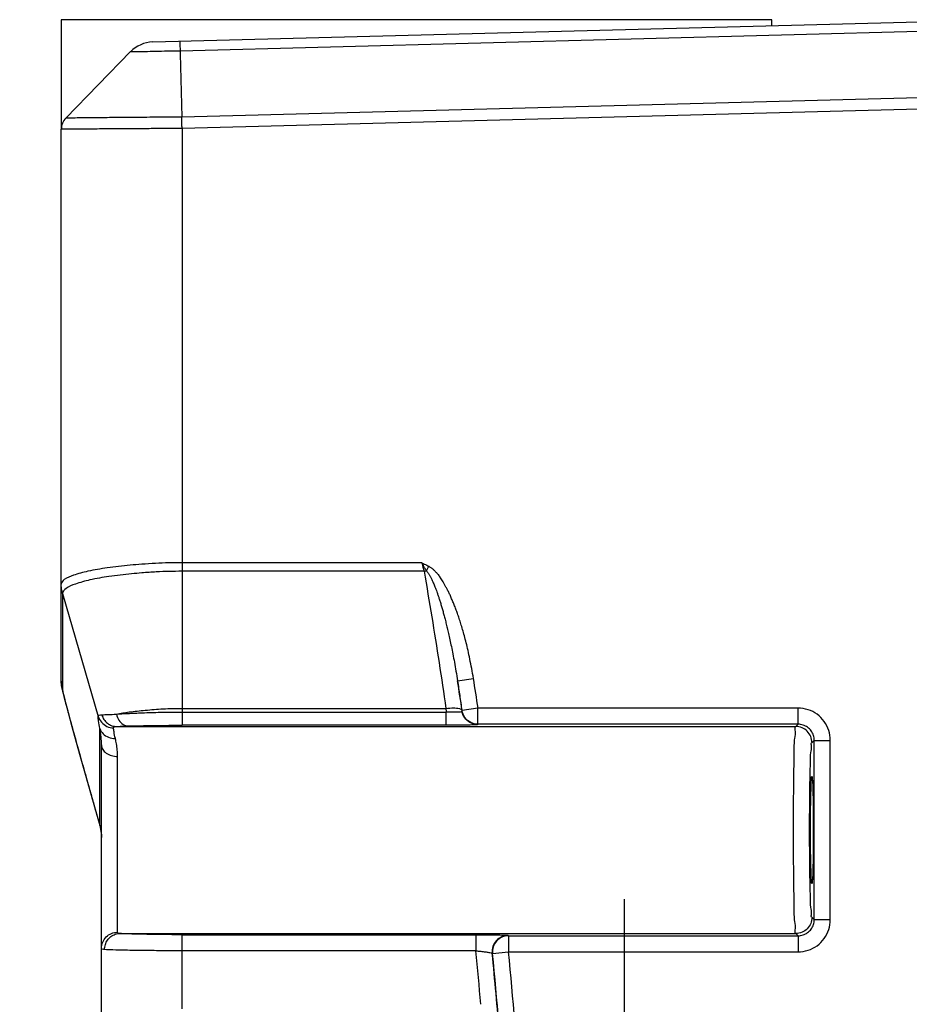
# Model space of a CAD drawing. Header units: inches. Extents: x 0 to 34, y 0 to 22.
# Tile 45 of 50: x 27 to 28.1, y 12.2 to 13.4. Entities that reach past the tile are written whole.
import ezdxf

# ---------------------------------------------------------------- set-up
doc = ezdxf.new("R2010")
doc.units = ezdxf.units.IN
doc.header["$LTSCALE"] = 1.87
doc.header["$MEASUREMENT"] = 0
doc.linetypes.add('CENTER', pattern=[0.6, 0.375, -0.075, 0.075, -0.075])
doc.layers.get('0').update_dxf_attribs({"linetype": 'CONTINUOUS'})
for name, color, linetype in [('03___PRT_ALL_CURVES', 7, 'CONTINUOUS'), ('DEFAULT_1', 7, 'CENTER'), ('DIMENSIONS', 7, 'CONTINUOUS')]:
    doc.layers.add(name, color=color, linetype=linetype)
doc.styles.get("Standard").update_dxf_attribs({"font": 'txt', "width": 0.8})
doc.dimstyles.new('DIMSTYLE_1', dxfattribs={"dimtxt": 0.125, "dimasz": 0.1875, "dimexe": 0.18, "dimexo": 0.0625, "dimgap": 0.09, "dimtad": 0, "dimtih": 1, "dimtoh": 1, "dimdec": 3, "dimzin": 4, "dimdsep": 46, "dimtxsty": 'STANDARD', "dimblk": '_FILLED', "dimblk1": '_FILLED', "dimblk2": '_FILLED', "dimcen": 0.09, "dimadec": 0, "dimazin": 0, "dimtp": 0.01, "dimtm": 0.01, "dimtfac": 1, "dimtdec": 3, "dimtofl": 0, "dimtmove": 0, "dimatfit": 3, "dimldrblk": '_FILLED', "dimfxl": 1, "dimtolj": 1, "dimtzin": 4, "dimarcsym": 0})

# ---------------------------------------------------------------- blocks, each defined once
blk = doc.blocks.new('_FILLED')
at = {"color": 0, "linetype": 'BYBLOCK'}
blk.add_solid([(0, 0), (-1, 0.1667), (-1, -0.1667)], dxfattribs=at)
blk = doc.blocks.new('*D11')
at = {"layer": 'DIMENSIONS', "color": 2, "linetype": 'CONTINUOUS'}
for p, q in [((26.2777, 12.0789), (26.2777, 12.4389)), ((27.4248, 12.0789), (26.1527, 12.0789)), ((27.0252, 11.6789), (26.1527, 11.6789)), ((26.2777, 11.6789), (26.2777, 11.3189))]:
    blk.add_line(p, q, dxfattribs=at)
at = {"layer": 'DIMENSIONS', "color": 2, "linetype": 'CONTINUOUS', "xscale": 0.1875, "yscale": 0.1875, "zscale": 0.1875}
for p, rotation in [((26.2777, 12.0789), 270), ((26.2777, 11.6789), 90)]:
    blk.add_blockref('_FILLED', p, dxfattribs=dict(at, rotation=rotation))
at = {"layer": 'DIMENSIONS', "color": 2, "linetype": 'CONTINUOUS', "width": 0.8}
for s, p in [('[', (26.1902, 11.8164)), (']', (26.7902, 11.8164)), ('.400', (25.6652, 11.8164)), ('10.16', (26.2902, 11.8164))]:
    blk.add_text(s, height=0.125, dxfattribs=at).set_placement(p)

msp = doc.modelspace()

# ---------------------------------------------------------------- linework, layer by layer
at = {"color": 7, "linetype": 'CONTINUOUS'}
for p, q in [((27.1413, 13.3837), (28.1973, 13.4114)), ((27.1754, 13.3729), (28.1973, 13.3997)), ((27.1751, 13.3846), (27.1775, 13.2905)), ((27.1137, 13.3717), (27.0334, 13.2892)), ((28.1973, 13.3172), (27.1775, 13.2905)), ((28.1973, 13.3031), (27.1777, 13.2764)), ((27.0277, 12.5899), (27.0277, 13.2752)), ((27.1777, 13.2764), (27.1777, 12.5349)), ((27.4756, 12.7368), (27.1777, 12.7368)), ((27.4814, 12.7267), (27.4844, 12.7324)), ((27.4784, 12.7262), (27.1777, 12.7262)), ((27.0293, 12.6986), (27.0293, 12.5787)), ((27.0293, 12.6986), (27.0735, 12.546)), ((27.52, 12.59), (27.5397, 12.5931)), ((27.0361, 12.551), (27.0409, 12.5334)), ((27.1777, 12.5559), (27.5056, 12.5559)), ((27.1777, 12.5514), (27.506, 12.5514)), ((27.506, 12.5349), (27.506, 12.5514)), ((27.5257, 12.5532), (27.5254, 12.5529)), ((27.5454, 12.5562), (27.5257, 12.5532)), ((27.5454, 12.5362), (27.5454, 12.5562)), ((27.9431, 12.5562), (27.5454, 12.5562)), ((27.9431, 12.5362), (27.9431, 12.5562)), ((27.5454, 12.5362), (27.5452, 12.5359)), ((27.9431, 12.5362), (27.5454, 12.5362)), ((27.9403, 12.5334), (27.9431, 12.5362)), ((27.0409, 12.5334), (27.0505, 12.4991)), ((27.0757, 12.4103), (27.0757, 12.5309)), ((27.0964, 12.5334), (27.9403, 12.5334)), ((27.506, 12.5349), (27.1777, 12.5349)), ((27.9603, 12.5134), (27.9631, 12.5162)), ((27.9631, 12.2935), (27.9631, 12.5162)), ((27.9631, 12.5162), (27.9831, 12.5162)), ((27.9831, 12.2935), (27.9831, 12.5162)), ((27.0777, 11.9996), (27.0777, 12.5105)), ((27.0505, 12.4991), (27.0756, 12.4106)), ((27.0977, 12.2778), (27.0977, 12.4962)), ((27.0676, 12.4386), (27.0675, 12.4389)), ((27.0757, 12.4103), (27.0756, 12.4106)), ((27.9631, 12.2935), (27.9603, 12.2964)), ((27.9631, 12.2935), (27.9831, 12.2935)), ((27.1006, 12.2764), (27.9403, 12.2764)), ((27.1777, 12.1827), (27.1777, 12.2748)), ((27.1777, 12.2748), (27.5427, 12.2748)), ((27.5427, 12.2748), (27.5427, 12.2548)), ((27.5829, 12.2738), (27.5833, 12.2735)), ((27.5833, 12.2735), (27.5833, 12.2535)), ((27.5833, 12.2735), (27.9432, 12.2735)), ((27.9432, 12.2735), (27.9403, 12.2764)), ((27.9431, 12.2735), (27.9431, 12.2535)), ((27.5427, 12.2548), (27.1777, 12.2548)), ((27.563, 12.2519), (27.5634, 12.2516)), ((27.5634, 12.2516), (27.5833, 12.2535)), ((27.5833, 12.2535), (27.9431, 12.2535))]:
    msp.add_line(p, q, dxfattribs=at)
for points in [[(27.0277, 12.5899), (27.0277, 12.5883), (27.0282, 12.5837), (27.0287, 12.5804), (27.0293, 12.5775), (27.0301, 12.5743)], [(27.0301, 12.5743), (27.031, 12.5705), (27.0321, 12.5662)], [(27.0321, 12.5662), (27.0334, 12.5615), (27.0361, 12.551)], [(27.0756, 12.4106), (27.0762, 12.408), (27.0776, 12.3983), (27.0777, 12.3957)]]:
    msp.add_lwpolyline(points, dxfattribs=at)
for centre, radius, start, end in [((27.1424, 13.3437), 0.04, 91.4966, 135.7455), ((27.0477, 13.2752), 0.02, 135.7351, 180), ((21.7538, 11.6789), 5.8378, 8.61379, 8.97944), ((21.7538, 11.6789), 5.8578, 8.61379, 8.97944), ((21.7538, 11.6789), 5.8175, 5.02429, 5.68202), ((21.7538, 11.6789), 5.8375, 4.63914, 5.63308), ((21.7538, 11.6789), 5.8378, 2.19485, 5.62996), ((21.7538, 11.6789), 5.8578, 2.19485, 5.62996)]:
    msp.add_arc(centre, radius, start, end, dxfattribs=at)
for points, knots in [([(27.1137, 13.3717), (27.1144, 13.3717), (27.1172, 13.3717), (27.1232, 13.3718), (27.1328, 13.372), (27.1453, 13.3723), (27.1598, 13.3726), (27.1701, 13.3728), (27.1754, 13.3729)], [0, 0, 0, 0, 0.033648, 0.133514, 0.292705, 0.500338, 0.742612, 1, 1, 1, 1]), ([(27.1455, 13.2902), (27.1353, 13.2901), (27.116, 13.2899), (27.0892, 13.2897), (27.0667, 13.2895), (27.0498, 13.2893), (27.0393, 13.2892), (27.0346, 13.2892), (27.0334, 13.2892)], [0, 0, 0, 0, 0.271699, 0.515662, 0.719313, 0.872622, 0.967718, 1, 1, 1, 1]), ([(27.1777, 13.2764), (27.1777, 13.2781), (27.1776, 13.2814), (27.1776, 13.2861), (27.1776, 13.2891), (27.1775, 13.2905)], [0, 0, 0, 0, 0.366881, 0.707558, 1, 1, 1, 1]), ([(27.1345, 13.276), (27.1272, 13.276), (27.1104, 13.2758), (27.0857, 13.2757), (27.0624, 13.2755), (27.0448, 13.2753), (27.0339, 13.2752), (27.0289, 13.2752), (27.0277, 13.2752)], [0, 0, 0, 0, 0.204778, 0.471254, 0.693686, 0.861071, 0.964888, 1, 1, 1, 1]), ([(27.1777, 13.2764), (27.1666, 13.2763), (27.1522, 13.2762), (27.1378, 13.276), (27.1345, 13.276)], [0, 0, 0, 0, 0.772042, 1, 1, 1, 1]), ([(27.1277, 12.7349), (27.1229, 12.7346), (27.1085, 12.7333), (27.0862, 12.7307), (27.0626, 12.7271), (27.0446, 12.722), (27.0329, 12.7179), (27.0277, 12.7124), (27.0277, 12.7102)], [0, 0, 0, 0, 0.137617, 0.409986, 0.638884, 0.816804, 0.93491, 1, 1, 1, 1]), ([(27.1777, 12.7368), (27.1667, 12.7368), (27.15, 12.7365), (27.1334, 12.7354), (27.1277, 12.7349)], [0, 0, 0, 0, 0.659626, 1, 1, 1, 1]), ([(27.4756, 12.7368), (27.4761, 12.735), (27.477, 12.7315), (27.478, 12.728), (27.4784, 12.7262)], [0, 0, 0, 0, 0.504819, 1, 1, 1, 1]), ([(27.4814, 12.7267), (27.4808, 12.7277), (27.4796, 12.7298), (27.4776, 12.7332), (27.4763, 12.7356), (27.4756, 12.7368)], [0, 0, 0, 0, 0.304234, 0.637767, 1, 1, 1, 1]), ([(27.4756, 12.7368), (27.4766, 12.7363), (27.4787, 12.7353), (27.4816, 12.7338), (27.4835, 12.7329), (27.4844, 12.7324)], [0, 0, 0, 0, 0.355519, 0.68932, 1, 1, 1, 1]), ([(27.4844, 12.7324), (27.4849, 12.7321), (27.4859, 12.7315), (27.4874, 12.7305), (27.4888, 12.7294), (27.4903, 12.7281), (27.4917, 12.7268), (27.4931, 12.7253), (27.4945, 12.7237), (27.4959, 12.722), (27.4973, 12.7201), (27.4983, 12.7187), (27.4988, 12.718)], [0, 0, 0, 0, 0.083117, 0.17043, 0.260804, 0.352977, 0.447038, 0.544483, 0.646937, 0.75597, 0.873139, 1, 1, 1, 1]), ([(27.1277, 12.7242), (27.1235, 12.7238), (27.1098, 12.7226), (27.0883, 12.7201), (27.0649, 12.7163), (27.047, 12.7111), (27.0373, 12.7076), (27.0336, 12.7049)], [0, 0, 0, 0, 0.131419, 0.425659, 0.67233, 0.867933, 1, 1, 1, 1]), ([(27.1777, 12.7262), (27.167, 12.7262), (27.1503, 12.7258), (27.1337, 12.7247), (27.1277, 12.7242)], [0, 0, 0, 0, 0.63943, 1, 1, 1, 1]), ([(27.4784, 12.7262), (27.4789, 12.7263), (27.4799, 12.7265), (27.4809, 12.7266), (27.4814, 12.7267)], [0, 0, 0, 0, 0.50214, 1, 1, 1, 1]), ([(27.4784, 12.7262), (27.4817, 12.7073), (27.4881, 12.6696), (27.4972, 12.6128), (27.5028, 12.5748), (27.5056, 12.5559)], [0, 0, 0, 0, 0.333349, 0.666675, 1, 1, 1, 1]), ([(27.4814, 12.7267), (27.4817, 12.7264), (27.4823, 12.7257), (27.4831, 12.7246), (27.4839, 12.7234), (27.4848, 12.7221), (27.4856, 12.7207), (27.4864, 12.7192), (27.4873, 12.7176), (27.4881, 12.7159), (27.489, 12.7139), (27.4896, 12.7126), (27.4899, 12.7118)], [0, 0, 0, 0, 0.07232, 0.151914, 0.23737, 0.327116, 0.420883, 0.519914, 0.625733, 0.739918, 0.864108, 1, 1, 1, 1]), ([(27.0294, 12.699), (27.029, 12.7002), (27.0284, 12.7027), (27.0278, 12.7064), (27.0277, 12.7089), (27.0277, 12.7102)], [0, 0, 0, 0, 0.333613, 0.666891, 1, 1, 1, 1]), ([(27.0293, 12.6986), (27.029, 12.6998), (27.0284, 12.7023), (27.0278, 12.706), (27.0277, 12.7085), (27.0277, 12.7098)], [0, 0, 0, 0, 0.333484, 0.666788, 1, 1, 1, 1]), ([(27.4899, 12.7118), (27.4903, 12.711), (27.491, 12.7094), (27.492, 12.7067), (27.4932, 12.7037), (27.4944, 12.7005), (27.4956, 12.6968), (27.497, 12.6928), (27.4984, 12.6884), (27.4998, 12.6837), (27.5013, 12.6787), (27.5027, 12.6734), (27.5042, 12.6679), (27.5057, 12.662), (27.5073, 12.6556), (27.5089, 12.6486), (27.5106, 12.641), (27.5124, 12.6325), (27.5142, 12.6232), (27.5162, 12.613), (27.5181, 12.6018), (27.5193, 12.594), (27.52, 12.59)], [0, 0, 0, 0, 0.020557, 0.0433, 0.068456, 0.09623, 0.126783, 0.160258, 0.197022, 0.236863, 0.278393, 0.321437, 0.366709, 0.415006, 0.467122, 0.523852, 0.58599, 0.654322, 0.729633, 0.812595, 0.902842, 1, 1, 1, 1]), ([(27.5397, 12.5931), (27.5391, 12.5973), (27.5377, 12.6054), (27.5354, 12.6169), (27.5331, 12.6275), (27.5309, 12.6371), (27.5286, 12.6458), (27.5264, 12.6537), (27.5242, 12.6609), (27.5221, 12.6674), (27.52, 12.6735), (27.518, 12.6791), (27.5159, 12.6845), (27.5138, 12.6896), (27.5117, 12.6944), (27.5097, 12.6989), (27.5077, 12.7029), (27.5057, 12.7066), (27.5039, 12.7099), (27.5021, 12.7129), (27.5005, 12.7155), (27.4994, 12.7172), (27.4988, 12.718)], [0, 0, 0, 0, 0.095943, 0.185098, 0.267109, 0.341624, 0.40931, 0.470941, 0.527293, 0.57915, 0.627301, 0.672536, 0.715654, 0.757378, 0.797547, 0.834763, 0.868809, 0.900044, 0.928609, 0.954653, 0.978376, 1, 1, 1, 1]), ([(27.0294, 12.699), (27.0294, 12.699), (27.0293, 12.6988), (27.0293, 12.6987), (27.0293, 12.6986)], [0, 0, 0, 0, 0.532339, 1, 1, 1, 1]), ([(27.0293, 12.5787), (27.029, 12.5799), (27.0284, 12.5824), (27.0278, 12.5861), (27.0277, 12.5887), (27.0277, 12.5899)], [0, 0, 0, 0, 0.333387, 0.66671, 1, 1, 1, 1]), ([(27.52, 12.59), (27.5209, 12.584), (27.5227, 12.5718), (27.5245, 12.5597), (27.5253, 12.5536)], [0, 0, 0, 0, 0.499997, 1, 1, 1, 1]), ([(27.0293, 12.5787), (27.0293, 12.5785), (27.0294, 12.5779), (27.0296, 12.5768), (27.0299, 12.5752), (27.0305, 12.573), (27.0312, 12.5701), (27.0321, 12.5665), (27.0332, 12.5622), (27.0346, 12.557), (27.0361, 12.5511), (27.0379, 12.5444), (27.04, 12.5369), (27.0423, 12.5284), (27.045, 12.5189), (27.0479, 12.5082), (27.0512, 12.4966), (27.0548, 12.4838), (27.0587, 12.4699), (27.063, 12.4547), (27.066, 12.4441), (27.0676, 12.4386)], [0, 0, 0, 0, 0.004186, 0.011629, 0.022873, 0.038401, 0.058669, 0.084104, 0.11507, 0.151654, 0.193688, 0.241268, 0.294988, 0.355496, 0.423369, 0.499113, 0.582914, 0.67399, 0.772878, 0.881066, 1, 1, 1, 1]), ([(27.0782, 12.5479), (27.0807, 12.5481), (27.0867, 12.5484), (27.0927, 12.5486), (27.0962, 12.5487)], [0, 0, 0, 0, 0.414007, 1, 1, 1, 1]), ([(27.0962, 12.5487), (27.1014, 12.5499), (27.1133, 12.5518), (27.1327, 12.5538), (27.1546, 12.5556), (27.1699, 12.5559), (27.1777, 12.5559)], [0, 0, 0, 0, 0.195817, 0.441079, 0.713646, 1, 1, 1, 1]), ([(27.0962, 12.5487), (27.1008, 12.5491), (27.1115, 12.5498), (27.1297, 12.5505), (27.1522, 12.5513), (27.1687, 12.5514), (27.1777, 12.5514)], [0, 0, 0, 0, 0.169894, 0.393143, 0.669815, 1, 1, 1, 1]), ([(27.0962, 12.5487), (27.0968, 12.546), (27.0988, 12.5411), (27.1041, 12.5356), (27.1089, 12.5341), (27.1111, 12.5341)], [0, 0, 0, 0, 0.365384, 0.6977, 1, 1, 1, 1]), ([(27.5056, 12.5559), (27.5087, 12.5563), (27.5145, 12.5567), (27.5208, 12.5563), (27.525, 12.5548), (27.5253, 12.5536)], [0, 0, 0, 0, 0.46631, 0.819193, 1, 1, 1, 1]), ([(27.5056, 12.5559), (27.5056, 12.5551), (27.5058, 12.5536), (27.5059, 12.5522), (27.506, 12.5514)], [0, 0, 0, 0, 0.497727, 1, 1, 1, 1]), ([(27.5254, 12.5529), (27.5255, 12.5525), (27.5243, 12.5513), (27.5214, 12.5513), (27.5172, 12.551), (27.5118, 12.5511), (27.508, 12.5513), (27.506, 12.5514)], [0, 0, 0, 0, 0.068689, 0.205494, 0.423647, 0.700074, 1, 1, 1, 1]), ([(27.5253, 12.5536), (27.5254, 12.5535), (27.5254, 12.5533), (27.5254, 12.553), (27.5254, 12.5529)], [0, 0, 0, 0, 0.499559, 1, 1, 1, 1]), ([(27.5452, 12.5359), (27.5421, 12.5359), (27.5357, 12.5375), (27.5284, 12.5438), (27.5259, 12.5499), (27.5254, 12.5529)], [0, 0, 0, 0, 0.333335, 0.666695, 1, 1, 1, 1]), ([(27.5454, 12.5362), (27.5423, 12.5362), (27.536, 12.5377), (27.5286, 12.5441), (27.5261, 12.5501), (27.5257, 12.5532)], [0, 0, 0, 0, 0.33332, 0.66668, 1, 1, 1, 1]), ([(27.9831, 12.5162), (27.9831, 12.5204), (27.9818, 12.5288), (27.976, 12.5401), (27.9671, 12.5491), (27.9557, 12.5549), (27.9473, 12.5562), (27.9431, 12.5562)], [0, 0, 0, 0, 0.19968, 0.399543, 0.599899, 0.79978, 1, 1, 1, 1]), ([(27.0735, 12.546), (27.0736, 12.5466), (27.0753, 12.548), (27.077, 12.5479), (27.0782, 12.5479)], [0, 0, 0, 0, 0.347461, 1, 1, 1, 1]), ([(27.0757, 12.5309), (27.075, 12.534), (27.0742, 12.539), (27.0735, 12.5441), (27.0735, 12.546)], [0, 0, 0, 0, 0.62628, 1, 1, 1, 1]), ([(27.0735, 12.546), (27.0743, 12.5433), (27.0772, 12.5382), (27.0842, 12.533), (27.0899, 12.5318), (27.0927, 12.5318)], [0, 0, 0, 0, 0.331804, 0.665296, 1, 1, 1, 1]), ([(27.0782, 12.5479), (27.0787, 12.5458), (27.0804, 12.5419), (27.0848, 12.5372), (27.0902, 12.5341), (27.0943, 12.5334), (27.0964, 12.5334)], [0, 0, 0, 0, 0.255456, 0.508011, 0.756098, 1, 1, 1, 1]), ([(27.9631, 12.5162), (27.9631, 12.5183), (27.9625, 12.5225), (27.9596, 12.5282), (27.9551, 12.5327), (27.9494, 12.5355), (27.9452, 12.5362), (27.9431, 12.5362)], [0, 0, 0, 0, 0.200234, 0.39998, 0.59977, 0.799224, 1, 1, 1, 1]), ([(27.0757, 12.5309), (27.0764, 12.5284), (27.0793, 12.5238), (27.0864, 12.5194), (27.092, 12.5186), (27.0949, 12.5187)], [0, 0, 0, 0, 0.317474, 0.650707, 1, 1, 1, 1]), ([(27.0777, 12.5105), (27.0777, 12.5128), (27.0775, 12.5175), (27.0767, 12.5243), (27.076, 12.5287), (27.0757, 12.5309)], [0, 0, 0, 0, 0.347685, 0.683831, 1, 1, 1, 1]), ([(27.0927, 12.5318), (27.0928, 12.5323), (27.0941, 12.5335), (27.0956, 12.5334), (27.0965, 12.5334)], [0, 0, 0, 0, 0.3452, 1, 1, 1, 1]), ([(27.0949, 12.5187), (27.0942, 12.5214), (27.0934, 12.5257), (27.0927, 12.5302), (27.0927, 12.5318)], [0, 0, 0, 0, 0.627822, 1, 1, 1, 1]), ([(27.0964, 12.5334), (27.0984, 12.5335), (27.1033, 12.5338), (27.1082, 12.534), (27.1111, 12.5341)], [0, 0, 0, 0, 0.411544, 1, 1, 1, 1]), ([(27.1111, 12.5341), (27.1149, 12.5342), (27.1237, 12.5344), (27.1386, 12.5347), (27.157, 12.5349), (27.1704, 12.5349), (27.1777, 12.5349)], [0, 0, 0, 0, 0.17214, 0.395527, 0.671482, 1, 1, 1, 1]), ([(27.5452, 12.5359), (27.5448, 12.5354), (27.5418, 12.5359), (27.5369, 12.535), (27.5282, 12.5352), (27.5177, 12.5349), (27.51, 12.5349), (27.506, 12.5349)], [0, 0, 0, 0, 0.048719, 0.189313, 0.412854, 0.694512, 1, 1, 1, 1]), ([(27.9403, 12.2764), (27.939, 12.2764), (27.9405, 12.2842), (27.9381, 12.2923), (27.9386, 12.311), (27.9378, 12.3331), (27.9376, 12.3602), (27.9374, 12.3897), (27.9374, 12.4201), (27.9376, 12.4495), (27.9378, 12.4766), (27.9386, 12.4987), (27.9381, 12.5175), (27.9405, 12.5256), (27.939, 12.5334), (27.9403, 12.5334)], [0, 0, 0, 0, 0.014761, 0.057554, 0.12602, 0.216197, 0.32285, 0.439785, 0.560215, 0.67715, 0.783802, 0.873979, 0.942446, 0.985239, 1, 1, 1, 1]), ([(27.9603, 12.5134), (27.9603, 12.516), (27.9592, 12.5212), (27.9548, 12.5279), (27.9482, 12.5323), (27.9429, 12.5334), (27.9403, 12.5334)], [0, 0, 0, 0, 0.250026, 0.500157, 0.750264, 1, 1, 1, 1]), ([(27.0977, 12.4962), (27.0977, 12.4989), (27.0974, 12.5041), (27.0964, 12.5116), (27.0954, 12.5164), (27.0949, 12.5187)], [0, 0, 0, 0, 0.35217, 0.688521, 1, 1, 1, 1]), ([(27.9603, 12.2964), (27.9592, 12.2963), (27.9602, 12.303), (27.9583, 12.3097), (27.9585, 12.3256), (27.9578, 12.3442), (27.9576, 12.3672), (27.9574, 12.392), (27.9574, 12.4177), (27.9576, 12.4426), (27.9578, 12.4655), (27.9585, 12.4842), (27.9583, 12.5001), (27.9602, 12.5067), (27.9592, 12.5135), (27.9603, 12.5134)], [0, 0, 0, 0, 0.014659, 0.057373, 0.125828, 0.216037, 0.322749, 0.439757, 0.560264, 0.67727, 0.783978, 0.874182, 0.942632, 0.985348, 1, 1, 1, 1]), ([(27.0777, 12.5105), (27.0777, 12.5086), (27.0789, 12.5045), (27.0836, 12.4999), (27.0901, 12.4969), (27.0951, 12.4962), (27.0977, 12.4962)], [0, 0, 0, 0, 0.210109, 0.445501, 0.712594, 1, 1, 1, 1]), ([(27.9603, 12.3383), (27.9598, 12.3383), (27.9601, 12.341), (27.9594, 12.344), (27.9594, 12.3508), (27.959, 12.3593), (27.9588, 12.3704), (27.9586, 12.3834), (27.9586, 12.3976), (27.9586, 12.4122), (27.9586, 12.4264), (27.9588, 12.4393), (27.959, 12.4505), (27.9594, 12.459), (27.9594, 12.4658), (27.9601, 12.4687), (27.9598, 12.4715), (27.9603, 12.4715)], [0, 0, 0, 0, 0.010523, 0.039935, 0.087362, 0.152434, 0.235916, 0.335907, 0.444962, 0.555038, 0.664093, 0.764084, 0.847566, 0.912638, 0.960065, 0.989477, 1, 1, 1, 1]), ([(27.9603, 12.4715), (27.9608, 12.4715), (27.9605, 12.4687), (27.9612, 12.4658), (27.9612, 12.459), (27.9616, 12.4505), (27.9618, 12.4393), (27.962, 12.4264), (27.962, 12.4122), (27.962, 12.3976), (27.962, 12.3834), (27.9618, 12.3704), (27.9616, 12.3593), (27.9612, 12.3508), (27.9612, 12.344), (27.9605, 12.341), (27.9608, 12.3383), (27.9603, 12.3383)], [0, 0, 0, 0, 0.010484, 0.039868, 0.087279, 0.152348, 0.235842, 0.335858, 0.444945, 0.555055, 0.664142, 0.764159, 0.847652, 0.912721, 0.960132, 0.989516, 1, 1, 1, 1]), ([(27.0676, 12.4386), (27.0689, 12.4339), (27.0716, 12.4245), (27.0743, 12.415), (27.0757, 12.4103)], [0, 0, 0, 0, 0.500194, 1, 1, 1, 1]), ([(27.0757, 12.4103), (27.0763, 12.4079), (27.0774, 12.403), (27.0777, 12.3981), (27.0777, 12.3957)], [0, 0, 0, 0, 0.517866, 1, 1, 1, 1]), ([(27.9603, 12.2964), (27.9603, 12.2938), (27.9592, 12.2885), (27.9548, 12.2819), (27.9482, 12.2774), (27.9429, 12.2764), (27.9403, 12.2764)], [0, 0, 0, 0, 0.250113, 0.500157, 0.750177, 1, 1, 1, 1]), ([(27.9431, 12.2535), (27.9473, 12.2535), (27.9557, 12.2549), (27.967, 12.2606), (27.976, 12.2696), (27.9818, 12.281), (27.9831, 12.2893), (27.9831, 12.2935)], [0, 0, 0, 0, 0.199764, 0.399991, 0.60033, 0.799896, 1, 1, 1, 1]), ([(27.9432, 12.2735), (27.9452, 12.2735), (27.9494, 12.2742), (27.9551, 12.2771), (27.9596, 12.2816), (27.9625, 12.2872), (27.9631, 12.2914), (27.9631, 12.2935)], [0, 0, 0, 0, 0.199894, 0.399752, 0.599668, 0.799249, 1, 1, 1, 1]), ([(27.0777, 12.258), (27.0777, 12.2606), (27.0787, 12.2658), (27.0832, 12.2724), (27.0898, 12.2768), (27.0951, 12.2778), (27.0977, 12.2778)], [0, 0, 0, 0, 0.248732, 0.498205, 0.748732, 1, 1, 1, 1]), ([(27.0815, 12.2564), (27.0815, 12.2584), (27.0823, 12.2626), (27.0849, 12.2683), (27.0892, 12.2728), (27.0947, 12.2757), (27.0988, 12.2764), (27.1008, 12.2764)], [0, 0, 0, 0, 0.203216, 0.404287, 0.604141, 0.801808, 1, 1, 1, 1]), ([(27.1008, 12.2764), (27.1, 12.2764), (27.0987, 12.2763), (27.0977, 12.2773), (27.0977, 12.2778)], [0, 0, 0, 0, 0.640992, 1, 1, 1, 1]), ([(27.1777, 12.2748), (27.1709, 12.2748), (27.1577, 12.2749), (27.1389, 12.2751), (27.1228, 12.2754), (27.1103, 12.2758), (27.1033, 12.2761), (27.1006, 12.2764)], [0, 0, 0, 0, 0.265141, 0.514111, 0.728655, 0.894229, 1, 1, 1, 1]), ([(27.5427, 12.2748), (27.5467, 12.2748), (27.5545, 12.2748), (27.5652, 12.2746), (27.574, 12.2747), (27.5793, 12.2739), (27.5824, 12.2743), (27.5829, 12.2738)], [0, 0, 0, 0, 0.304253, 0.5796, 0.799811, 0.944349, 1, 1, 1, 1]), ([(27.5829, 12.2738), (27.5802, 12.2738), (27.5746, 12.2726), (27.5677, 12.2676), (27.5634, 12.2603), (27.5628, 12.2546), (27.563, 12.2519)], [0, 0, 0, 0, 0.249972, 0.5, 0.750028, 1, 1, 1, 1]), ([(27.5833, 12.2735), (27.5805, 12.2735), (27.5749, 12.2723), (27.568, 12.2673), (27.5637, 12.26), (27.5631, 12.2543), (27.5634, 12.2516)], [0, 0, 0, 0, 0.249971, 0.499999, 0.750028, 1, 1, 1, 1]), ([(27.0815, 12.2564), (27.0805, 12.2564), (27.079, 12.2562), (27.0777, 12.2575), (27.0777, 12.258)], [0, 0, 0, 0, 0.65142, 1, 1, 1, 1]), ([(27.1777, 12.2548), (27.1692, 12.2548), (27.1526, 12.2549), (27.1293, 12.2551), (27.1091, 12.2554), (27.0935, 12.2558), (27.0848, 12.2561), (27.0815, 12.2564)], [0, 0, 0, 0, 0.266181, 0.514605, 0.728697, 0.894171, 1, 1, 1, 1]), ([(27.5427, 12.2548), (27.5447, 12.2546), (27.5487, 12.2542), (27.5541, 12.2535), (27.5585, 12.253), (27.5611, 12.2523), (27.5628, 12.2522), (27.563, 12.2519)], [0, 0, 0, 0, 0.302386, 0.576032, 0.795633, 0.941145, 1, 1, 1, 1])]:
    msp.add_open_spline(points, degree=3, knots=knots, dxfattribs=at)
for points in [[(27.152, 13.2903), (27.1498, 13.2902), (27.1476, 13.2902), (27.1455, 13.2902)], [(27.1775, 13.2905), (27.169, 13.2904), (27.1605, 13.2903), (27.152, 13.2903)], [(27.0336, 12.7049), (27.0316, 12.7034), (27.0296, 12.7014), (27.0294, 12.699)]]:
    msp.add_open_spline(points, degree=3, dxfattribs=at)
at = {"layer": '03___PRT_ALL_CURVES', "color": 4, "linetype": 'CONTINUOUS'}
for p, q in [((27.0277, 13.4114), (27.0277, 13.2752)), ((27.9104, 13.4114), (27.0277, 13.4114)), ((27.9104, 13.4039), (27.9104, 13.4114))]:
    msp.add_line(p, q, dxfattribs=at)
at = {"layer": 'DEFAULT_1', "color": 7, "linetype": 'CENTER'}
msp.add_line((27.7273, 12.0789), (27.7273, 12.3189), dxfattribs=at)

# ---------------------------------------------------------------- dimensions: what is measured, and where the dimension line sits
at = {"layer": 'DIMENSIONS', "color": 2, "linetype": 'CONTINUOUS'}
dim = msp.add_linear_dim(base=(26.2777, 12.0789), p1=(27.0252, 11.6789), p2=(27.4248, 12.0789), angle=90, dimstyle='DIMSTYLE_1', dxfattribs=at)
dim.commit()
dim.dimension.update_dxf_attribs({"geometry": '*D11', "text_midpoint": (26.2777, 11.8789), "dimtype": 160})

doc.saveas('drawing.dxf')
